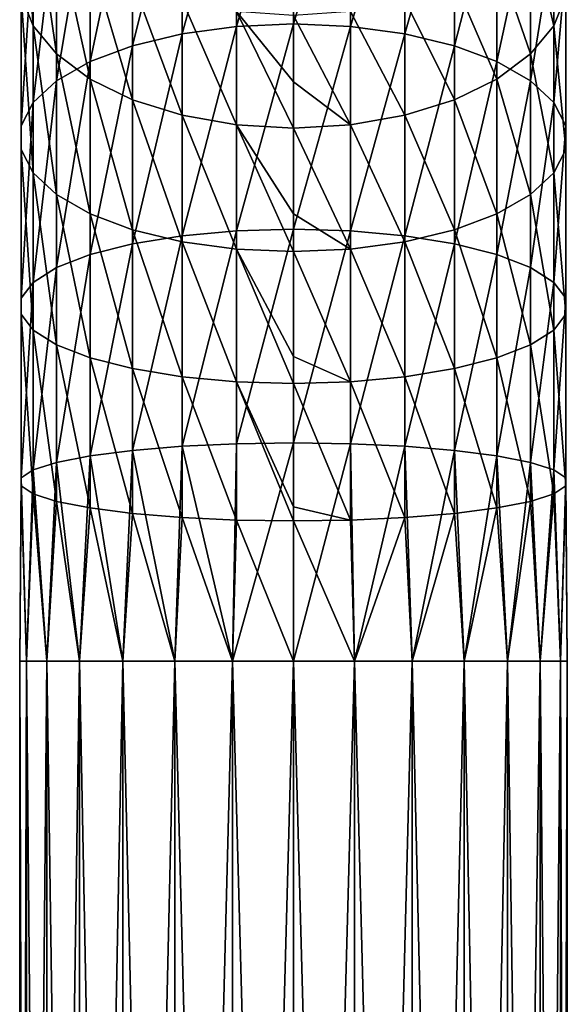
# Model space of a CAD drawing. Header units: millimetres. Extents: x -38 to 94, y -375 to 286.
# Tile 11 of 15: x -23 to 2, y 199 to 243. Entities that reach past the tile are written whole.
import ezdxf

# ---------------------------------------------------------------- set-up
doc = ezdxf.new("R2010")
doc.units = ezdxf.units.MM
doc.header["$LTSCALE"] = 26.699852
for name, color, linetype in [('37', 7, 'CONTINUOUS'), ('38', 7, 'CONTINUOUS'), ('39', 7, 'CONTINUOUS'), ('40', 7, 'CONTINUOUS')]:
    doc.layers.add(name, color=color, linetype=linetype)

msp = doc.modelspace()

# ---------------------------------------------------------------- linework, layer by layer
at = {"layer": '37', "linetype": 'CONTINUOUS'}
for points in [[(-7.718, 111.7, -12.426), (-10.5, 111.7, -12.74), (-7.718, 214.2, -12.426), (-7.718, 111.7, -12.426)], [(-7.718, 214.2, -12.426), (-10.5, 111.7, -12.74), (-10.5, 214.2, -12.74), (-7.718, 214.2, -12.426)], [(-10.5, 111.7, 12.26), (-7.718, 111.7, 11.947), (-10.5, 214.2, 12.26), (-10.5, 111.7, 12.26)], [(-10.5, 214.2, 12.26), (-7.718, 111.7, 11.947), (-7.718, 214.2, 11.947), (-10.5, 214.2, 12.26)], [(-5.076, 111.7, -11.502), (-7.718, 111.7, -12.426), (-5.076, 214.2, -11.502), (-5.076, 111.7, -11.502)], [(-5.076, 214.2, -11.502), (-7.718, 111.7, -12.426), (-7.718, 214.2, -12.426), (-5.076, 214.2, -11.502)], [(-7.718, 111.7, 11.947), (-5.076, 111.7, 11.022), (-7.718, 214.2, 11.947), (-7.718, 111.7, 11.947)], [(-7.718, 214.2, 11.947), (-5.076, 111.7, 11.022), (-5.076, 214.2, 11.022), (-7.718, 214.2, 11.947)], [(-2.706, 111.7, -10.013), (-5.076, 111.7, -11.502), (-2.706, 214.2, -10.013), (-2.706, 111.7, -10.013)], [(-2.706, 214.2, -10.013), (-5.076, 111.7, -11.502), (-5.076, 214.2, -11.502), (-2.706, 214.2, -10.013)], [(-5.076, 111.7, 11.022), (-2.706, 111.7, 9.533), (-5.076, 214.2, 11.022), (-5.076, 111.7, 11.022)], [(-5.076, 214.2, 11.022), (-2.706, 111.7, 9.533), (-2.706, 214.2, 9.533), (-5.076, 214.2, 11.022)], [(-0.727, 111.7, -8.033), (-2.706, 111.7, -10.013), (-0.727, 214.2, -8.033), (-0.727, 111.7, -8.033)], [(-0.727, 214.2, -8.033), (-2.706, 111.7, -10.013), (-2.706, 214.2, -10.013), (-0.727, 214.2, -8.033)], [(-2.706, 111.7, 9.533), (-0.727, 111.7, 7.554), (-2.706, 214.2, 9.533), (-2.706, 111.7, 9.533)], [(-2.706, 214.2, 9.533), (-0.727, 111.7, 7.554), (-0.727, 214.2, 7.554), (-2.706, 214.2, 9.533)], [(0.762, 111.7, -5.663), (-0.727, 111.7, -8.033), (0.762, 214.2, -5.663), (0.762, 111.7, -5.663)], [(0.762, 214.2, -5.663), (-0.727, 111.7, -8.033), (-0.727, 214.2, -8.033), (0.762, 214.2, -5.663)], [(-0.727, 111.7, 7.554), (0.762, 111.7, 5.184), (-0.727, 214.2, 7.554), (-0.727, 111.7, 7.554)], [(-0.727, 214.2, 7.554), (0.762, 111.7, 5.184), (0.762, 214.2, 5.184), (-0.727, 214.2, 7.554)], [(1.687, 111.7, -3.021), (0.762, 111.7, -5.663), (1.687, 214.2, -3.021), (1.687, 111.7, -3.021)], [(1.687, 214.2, -3.021), (0.762, 111.7, -5.663), (0.762, 214.2, -5.663), (1.687, 214.2, -3.021)], [(0.762, 111.7, 5.184), (1.687, 111.7, 2.542), (0.762, 214.2, 5.184), (0.762, 111.7, 5.184)], [(0.762, 214.2, 5.184), (1.687, 111.7, 2.542), (1.687, 214.2, 2.542), (0.762, 214.2, 5.184)], [(2, 111.7, -0.24), (1.687, 111.7, -3.021), (2, 214.2, -0.24), (2, 111.7, -0.24)], [(2, 214.2, -0.24), (1.687, 111.7, -3.021), (1.687, 214.2, -3.021), (2, 214.2, -0.24)], [(1.687, 111.7, 2.542), (2, 111.7, -0.24), (1.687, 214.2, 2.542), (1.687, 111.7, 2.542)], [(1.687, 214.2, 2.542), (2, 111.7, -0.24), (2, 214.2, -0.24), (1.687, 214.2, 2.542)]]:
    msp.add_3dface(points, dxfattribs=at)
at = {"layer": '38', "linetype": 'CONTINUOUS'}
for points in [[(-23, 214.2, -0.24), (-22.687, 214.2, -3.021), (-23, 111.7, -0.24), (-23, 214.2, -0.24)], [(-23, 111.7, -0.24), (-22.687, 214.2, -3.021), (-22.687, 111.7, -3.021), (-23, 111.7, -0.24)], [(-22.687, 214.2, 2.542), (-23, 214.2, -0.24), (-22.687, 111.7, 2.542), (-22.687, 214.2, 2.542)], [(-22.687, 111.7, 2.542), (-23, 214.2, -0.24), (-23, 111.7, -0.24), (-22.687, 111.7, 2.542)], [(-22.687, 214.2, -3.021), (-21.762, 214.2, -5.663), (-22.687, 111.7, -3.021), (-22.687, 214.2, -3.021)], [(-22.687, 111.7, -3.021), (-21.762, 214.2, -5.663), (-21.762, 111.7, -5.663), (-22.687, 111.7, -3.021)], [(-21.762, 214.2, 5.184), (-22.687, 214.2, 2.542), (-21.762, 111.7, 5.184), (-21.762, 214.2, 5.184)], [(-21.762, 111.7, 5.184), (-22.687, 214.2, 2.542), (-22.687, 111.7, 2.542), (-21.762, 111.7, 5.184)], [(-21.762, 214.2, -5.663), (-20.273, 214.2, -8.033), (-21.762, 111.7, -5.663), (-21.762, 214.2, -5.663)], [(-21.762, 111.7, -5.663), (-20.273, 214.2, -8.033), (-20.273, 111.7, -8.033), (-21.762, 111.7, -5.663)], [(-20.273, 214.2, 7.554), (-21.762, 214.2, 5.184), (-20.273, 111.7, 7.554), (-20.273, 214.2, 7.554)], [(-20.273, 111.7, 7.554), (-21.762, 214.2, 5.184), (-21.762, 111.7, 5.184), (-20.273, 111.7, 7.554)], [(-20.273, 214.2, -8.033), (-18.294, 214.2, -10.013), (-20.273, 111.7, -8.033), (-20.273, 214.2, -8.033)], [(-20.273, 111.7, -8.033), (-18.294, 214.2, -10.013), (-18.294, 111.7, -10.013), (-20.273, 111.7, -8.033)], [(-18.294, 214.2, 9.533), (-20.273, 214.2, 7.554), (-18.294, 111.7, 9.533), (-18.294, 214.2, 9.533)], [(-18.294, 111.7, 9.533), (-20.273, 214.2, 7.554), (-20.273, 111.7, 7.554), (-18.294, 111.7, 9.533)], [(-18.294, 214.2, -10.013), (-15.924, 214.2, -11.502), (-18.294, 111.7, -10.013), (-18.294, 214.2, -10.013)], [(-18.294, 111.7, -10.013), (-15.924, 214.2, -11.502), (-15.924, 111.7, -11.502), (-18.294, 111.7, -10.013)], [(-15.924, 214.2, 11.022), (-18.294, 214.2, 9.533), (-15.924, 111.7, 11.022), (-15.924, 214.2, 11.022)], [(-15.924, 111.7, 11.022), (-18.294, 214.2, 9.533), (-18.294, 111.7, 9.533), (-15.924, 111.7, 11.022)], [(-15.924, 214.2, -11.502), (-13.282, 214.2, -12.426), (-15.924, 111.7, -11.502), (-15.924, 214.2, -11.502)], [(-15.924, 111.7, -11.502), (-13.282, 214.2, -12.426), (-13.282, 111.7, -12.426), (-15.924, 111.7, -11.502)], [(-13.282, 214.2, 11.947), (-15.924, 214.2, 11.022), (-13.282, 111.7, 11.947), (-13.282, 214.2, 11.947)], [(-13.282, 111.7, 11.947), (-15.924, 214.2, 11.022), (-15.924, 111.7, 11.022), (-13.282, 111.7, 11.947)], [(-10.5, 214.2, -12.74), (-10.5, 111.7, -12.74), (-13.282, 111.7, -12.426), (-10.5, 214.2, -12.74)], [(-10.5, 111.7, 12.26), (-10.5, 214.2, 12.26), (-13.282, 214.2, 11.947), (-10.5, 111.7, 12.26)], [(-10.5, 111.7, 12.26), (-13.282, 214.2, 11.947), (-13.282, 111.7, 11.947), (-10.5, 111.7, 12.26)], [(-13.282, 214.2, -12.426), (-10.5, 214.2, -12.74), (-13.282, 111.7, -12.426), (-13.282, 214.2, -12.426)]]:
    msp.add_3dface(points, dxfattribs=at)
at = {"layer": '39', "linetype": 'CONTINUOUS'}
for points in [[(-7.901, 251.922, -1.382), (-10.5, 243.297, -6.406), (-10.5, 252.07, -1.611), (-7.901, 251.922, -1.382)], [(-7.901, 243.184, -6.157), (-10.5, 243.297, -6.406), (-7.901, 251.922, -1.382), (-7.901, 243.184, -6.157)], [(-5.416, 251.485, -0.702), (-7.901, 243.184, -6.157), (-7.901, 251.922, -1.382), (-5.416, 251.485, -0.702)], [(-5.416, 242.848, -5.423), (-7.901, 243.184, -6.157), (-5.416, 251.485, -0.702), (-5.416, 242.848, -5.423)], [(-3.153, 250.779, 0.396), (-5.416, 242.848, -5.423), (-5.416, 251.485, -0.702), (-3.153, 250.779, 0.396)], [(-3.153, 242.305, -4.234), (-5.416, 242.848, -5.423), (-3.153, 250.779, 0.396), (-3.153, 242.305, -4.234)], [(-1.211, 249.833, 1.867), (-3.153, 242.305, -4.234), (-3.153, 250.779, 0.396), (-1.211, 249.833, 1.867)], [(-1.211, 241.578, -2.644), (-3.153, 242.305, -4.234), (-1.211, 249.833, 1.867), (-1.211, 241.578, -2.644)], [(0.325, 248.689, 3.645), (-1.211, 241.578, -2.644), (-1.211, 249.833, 1.867), (0.325, 248.689, 3.645)], [(0.325, 247.784, 18.547), (1.388, 243.218, 12.15), (1.388, 249.348, 16.744), (0.325, 247.784, 18.547)], [(1.388, 243.218, 12.15), (1.932, 244.601, 10), (1.388, 249.348, 16.744), (1.388, 243.218, 12.15)], [(0.325, 240.699, -0.721), (-1.211, 241.578, -2.644), (0.325, 248.689, 3.645), (0.325, 240.699, -0.721)], [(1.388, 247.397, 5.653), (0.325, 240.699, -0.721), (0.325, 248.689, 3.645), (1.388, 247.397, 5.653)], [(-1.211, 246.398, 20.144), (0.325, 241.926, 14.158), (0.325, 247.784, 18.547), (-1.211, 246.398, 20.144)], [(0.325, 241.926, 14.158), (1.388, 243.218, 12.15), (0.325, 247.784, 18.547), (0.325, 241.926, 14.158)], [(1.388, 239.707, 1.45), (0.325, 240.699, -0.721), (1.388, 247.397, 5.653), (1.388, 239.707, 1.45)], [(1.932, 246.014, 7.803), (1.388, 239.707, 1.45), (1.388, 247.397, 5.653), (1.932, 246.014, 7.803)], [(-3.153, 245.253, 21.465), (-1.211, 240.783, 15.936), (-1.211, 246.398, 20.144), (-3.153, 245.253, 21.465)], [(-1.211, 240.783, 15.936), (0.325, 241.926, 14.158), (-1.211, 246.398, 20.144), (-1.211, 240.783, 15.936)], [(1.932, 238.644, 3.775), (1.388, 239.707, 1.45), (1.932, 246.014, 7.803), (1.932, 238.644, 3.775)], [(1.932, 244.601, 10), (1.932, 238.644, 3.775), (1.932, 246.014, 7.803), (1.932, 244.601, 10)], [(-5.416, 244.396, 22.452), (-3.153, 239.837, 17.407), (-3.153, 245.253, 21.465), (-5.416, 244.396, 22.452)], [(-3.153, 239.837, 17.407), (-1.211, 240.783, 15.936), (-3.153, 245.253, 21.465), (-3.153, 239.837, 17.407)], [(-7.901, 243.867, 23.062), (-5.416, 239.13, 18.505), (-5.416, 244.396, 22.452), (-7.901, 243.867, 23.062)], [(-5.416, 239.13, 18.505), (-3.153, 239.837, 17.407), (-5.416, 244.396, 22.452), (-5.416, 239.13, 18.505)], [(1.388, 243.218, 12.15), (1.932, 237.558, 6.152), (1.932, 244.601, 10), (1.388, 243.218, 12.15)], [(1.932, 237.558, 6.152), (1.932, 238.644, 3.775), (1.932, 244.601, 10), (1.932, 237.558, 6.152)], [(-10.5, 243.688, 23.268), (-7.901, 238.693, 19.185), (-7.901, 243.867, 23.062), (-10.5, 243.688, 23.268)], [(-7.901, 238.693, 19.185), (-5.416, 239.13, 18.505), (-7.901, 243.867, 23.062), (-7.901, 238.693, 19.185)], [(-10.5, 240.65, 20.854), (-7.901, 238.693, 19.185), (-10.5, 243.688, 23.268), (-10.5, 240.65, 20.854)], [(-7.901, 243.184, -6.157), (-10.5, 233.931, -9.901), (-10.5, 243.297, -6.406), (-7.901, 243.184, -6.157)], [(-7.901, 233.854, -9.639), (-10.5, 233.931, -9.901), (-7.901, 243.184, -6.157), (-7.901, 233.854, -9.639)], [(-5.416, 242.848, -5.423), (-7.901, 233.854, -9.639), (-7.901, 243.184, -6.157), (-5.416, 242.848, -5.423)], [(-5.416, 233.626, -8.865), (-7.901, 233.854, -9.639), (-5.416, 242.848, -5.423), (-5.416, 233.626, -8.865)], [(-3.153, 242.305, -4.234), (-5.416, 233.626, -8.865), (-5.416, 242.848, -5.423), (-3.153, 242.305, -4.234)], [(0.325, 241.926, 14.158), (1.388, 236.496, 8.476), (1.388, 243.218, 12.15), (0.325, 241.926, 14.158)], [(1.388, 236.496, 8.476), (1.932, 237.558, 6.152), (1.388, 243.218, 12.15), (1.388, 236.496, 8.476)], [(-3.153, 233.258, -7.611), (-5.416, 233.626, -8.865), (-3.153, 242.305, -4.234), (-3.153, 233.258, -7.611)], [(-1.211, 241.578, -2.644), (-3.153, 233.258, -7.611), (-3.153, 242.305, -4.234), (-1.211, 241.578, -2.644)], [(-1.211, 240.783, 15.936), (0.325, 235.503, 10.648), (0.325, 241.926, 14.158), (-1.211, 240.783, 15.936)], [(0.325, 235.503, 10.648), (1.388, 236.496, 8.476), (0.325, 241.926, 14.158), (0.325, 235.503, 10.648)], [(-1.211, 232.765, -5.933), (-3.153, 233.258, -7.611), (-1.211, 241.578, -2.644), (-1.211, 232.765, -5.933)], [(0.325, 240.699, -0.721), (-1.211, 232.765, -5.933), (-1.211, 241.578, -2.644), (0.325, 240.699, -0.721)], [(-10.5, 238.545, 19.414), (-7.901, 238.693, 19.185), (-10.5, 240.65, 20.854), (-10.5, 238.545, 19.414)], [(-3.153, 239.837, 17.407), (-1.211, 234.625, 12.571), (-1.211, 240.783, 15.936), (-3.153, 239.837, 17.407)], [(-1.211, 234.625, 12.571), (0.325, 235.503, 10.648), (-1.211, 240.783, 15.936), (-1.211, 234.625, 12.571)], [(0.325, 232.169, -3.905), (-1.211, 232.765, -5.933), (0.325, 240.699, -0.721), (0.325, 232.169, -3.905)], [(1.388, 239.707, 1.45), (0.325, 232.169, -3.905), (0.325, 240.699, -0.721), (1.388, 239.707, 1.45)], [(-5.416, 239.13, 18.505), (-3.153, 233.898, 14.161), (-3.153, 239.837, 17.407), (-5.416, 239.13, 18.505)], [(-3.153, 233.898, 14.161), (-1.211, 234.625, 12.571), (-3.153, 239.837, 17.407), (-3.153, 233.898, 14.161)], [(1.388, 231.496, -1.614), (0.325, 232.169, -3.905), (1.388, 239.707, 1.45), (1.388, 231.496, -1.614)], [(1.932, 238.644, 3.775), (1.388, 231.496, -1.614), (1.388, 239.707, 1.45), (1.932, 238.644, 3.775)], [(-7.901, 238.693, 19.185), (-5.416, 233.355, 15.349), (-5.416, 239.13, 18.505), (-7.901, 238.693, 19.185)], [(-5.416, 233.355, 15.349), (-3.153, 233.898, 14.161), (-5.416, 239.13, 18.505), (-5.416, 233.355, 15.349)], [(-10.5, 238.545, 19.414), (-7.901, 233.019, 16.084), (-7.901, 238.693, 19.185), (-10.5, 238.545, 19.414)], [(-10.5, 234.63, 17.165), (-7.901, 233.019, 16.084), (-10.5, 238.545, 19.414), (-10.5, 234.63, 17.165)], [(-7.901, 233.019, 16.084), (-5.416, 233.355, 15.349), (-7.901, 238.693, 19.185), (-7.901, 233.019, 16.084)], [(1.932, 230.776, 0.838), (1.388, 231.496, -1.614), (1.932, 238.644, 3.775), (1.932, 230.776, 0.838)], [(1.932, 237.558, 6.152), (1.932, 230.776, 0.838), (1.932, 238.644, 3.775), (1.932, 237.558, 6.152)], [(1.388, 236.496, 8.476), (1.932, 230.039, 3.345), (1.932, 237.558, 6.152), (1.388, 236.496, 8.476)], [(1.932, 230.039, 3.345), (1.932, 230.776, 0.838), (1.932, 237.558, 6.152), (1.932, 230.039, 3.345)], [(0.325, 235.503, 10.648), (1.388, 229.319, 5.798), (1.388, 236.496, 8.476), (0.325, 235.503, 10.648)], [(1.388, 229.319, 5.798), (1.932, 230.039, 3.345), (1.388, 236.496, 8.476), (1.388, 229.319, 5.798)], [(-1.211, 234.625, 12.571), (0.325, 228.646, 8.088), (0.325, 235.503, 10.648), (-1.211, 234.625, 12.571)], [(0.325, 228.646, 8.088), (1.388, 229.319, 5.798), (0.325, 235.503, 10.648), (0.325, 228.646, 8.088)], [(-10.5, 232.905, 16.332), (-7.901, 233.019, 16.084), (-10.5, 234.63, 17.165), (-10.5, 232.905, 16.332)], [(-3.153, 233.898, 14.161), (-1.211, 228.05, 10.117), (-1.211, 234.625, 12.571), (-3.153, 233.898, 14.161)], [(-1.211, 228.05, 10.117), (0.325, 228.646, 8.088), (-1.211, 234.625, 12.571), (-1.211, 228.05, 10.117)], [(-7.901, 233.854, -9.639), (-10.5, 224.162, -12.027), (-10.5, 233.931, -9.901), (-7.901, 233.854, -9.639)], [(-7.901, 224.123, -11.757), (-10.5, 224.162, -12.027), (-7.901, 233.854, -9.639), (-7.901, 224.123, -11.757)], [(-5.416, 233.626, -8.865), (-7.901, 224.123, -11.757), (-7.901, 233.854, -9.639), (-5.416, 233.626, -8.865)], [(-5.416, 233.355, 15.349), (-3.153, 227.557, 11.794), (-3.153, 233.898, 14.161), (-5.416, 233.355, 15.349)], [(-3.153, 227.557, 11.794), (-1.211, 228.05, 10.117), (-3.153, 233.898, 14.161), (-3.153, 227.557, 11.794)], [(-5.416, 224.008, -10.958), (-7.901, 224.123, -11.757), (-5.416, 233.626, -8.865), (-5.416, 224.008, -10.958)], [(-3.153, 233.258, -7.611), (-5.416, 224.008, -10.958), (-5.416, 233.626, -8.865), (-3.153, 233.258, -7.611)], [(-10.5, 232.905, 16.332), (-7.901, 226.961, 13.823), (-7.901, 233.019, 16.084), (-10.5, 232.905, 16.332)], [(-7.901, 233.019, 16.084), (-5.416, 227.189, 13.048), (-5.416, 233.355, 15.349), (-7.901, 233.019, 16.084)], [(-7.901, 226.961, 13.823), (-5.416, 227.189, 13.048), (-7.901, 233.019, 16.084), (-7.901, 226.961, 13.823)], [(-5.416, 227.189, 13.048), (-3.153, 227.557, 11.794), (-5.416, 233.355, 15.349), (-5.416, 227.189, 13.048)], [(-3.153, 223.822, -9.664), (-5.416, 224.008, -10.958), (-3.153, 233.258, -7.611), (-3.153, 223.822, -9.664)], [(-1.211, 232.765, -5.933), (-3.153, 223.822, -9.664), (-3.153, 233.258, -7.611), (-1.211, 232.765, -5.933)], [(-10.5, 228.106, 14.463), (-7.901, 226.961, 13.823), (-10.5, 232.905, 16.332), (-10.5, 228.106, 14.463)], [(-1.211, 223.573, -7.933), (-3.153, 223.822, -9.664), (-1.211, 232.765, -5.933), (-1.211, 223.573, -7.933)], [(0.325, 232.169, -3.905), (-1.211, 223.573, -7.933), (-1.211, 232.765, -5.933), (0.325, 232.169, -3.905)], [(0.325, 223.273, -5.841), (-1.211, 223.573, -7.933), (0.325, 232.169, -3.905), (0.325, 223.273, -5.841)], [(1.388, 231.496, -1.614), (0.325, 223.273, -5.841), (0.325, 232.169, -3.905), (1.388, 231.496, -1.614)], [(1.388, 222.933, -3.478), (0.325, 223.273, -5.841), (1.388, 231.496, -1.614), (1.388, 222.933, -3.478)], [(1.932, 230.776, 0.838), (1.388, 222.933, -3.478), (1.388, 231.496, -1.614), (1.932, 230.776, 0.838)], [(1.932, 222.569, -0.948), (1.388, 222.933, -3.478), (1.932, 230.776, 0.838), (1.932, 222.569, -0.948)], [(1.932, 230.039, 3.345), (1.932, 222.569, -0.948), (1.932, 230.776, 0.838), (1.932, 230.039, 3.345)], [(1.388, 229.319, 5.798), (1.932, 222.197, 1.639), (1.932, 230.039, 3.345), (1.388, 229.319, 5.798)], [(1.932, 222.197, 1.639), (1.932, 222.569, -0.948), (1.932, 230.039, 3.345), (1.932, 222.197, 1.639)], [(0.325, 228.646, 8.088), (1.388, 221.833, 4.169), (1.388, 229.319, 5.798), (0.325, 228.646, 8.088)], [(1.388, 221.833, 4.169), (1.932, 222.197, 1.639), (1.388, 229.319, 5.798), (1.388, 221.833, 4.169)], [(-1.211, 228.05, 10.117), (0.325, 221.494, 6.532), (0.325, 228.646, 8.088), (-1.211, 228.05, 10.117)], [(0.325, 221.494, 6.532), (1.388, 221.833, 4.169), (0.325, 228.646, 8.088), (0.325, 221.494, 6.532)], [(-10.5, 226.884, 14.085), (-7.901, 226.961, 13.823), (-10.5, 228.106, 14.463), (-10.5, 226.884, 14.085)], [(-3.153, 227.557, 11.794), (-1.211, 221.193, 8.625), (-1.211, 228.05, 10.117), (-3.153, 227.557, 11.794)], [(-1.211, 221.193, 8.625), (0.325, 221.494, 6.532), (-1.211, 228.05, 10.117), (-1.211, 221.193, 8.625)], [(-5.416, 227.189, 13.048), (-3.153, 220.944, 10.355), (-3.153, 227.557, 11.794), (-5.416, 227.189, 13.048)], [(-3.153, 220.944, 10.355), (-1.211, 221.193, 8.625), (-3.153, 227.557, 11.794), (-3.153, 220.944, 10.355)], [(-7.901, 226.961, 13.823), (-5.416, 220.758, 11.649), (-5.416, 227.189, 13.048), (-7.901, 226.961, 13.823)], [(-5.416, 220.758, 11.649), (-3.153, 220.944, 10.355), (-5.416, 227.189, 13.048), (-5.416, 220.758, 11.649)], [(-10.5, 226.884, 14.085), (-7.901, 220.643, 12.448), (-7.901, 226.961, 13.823), (-10.5, 226.884, 14.085)], [(-10.5, 221.24, 12.814), (-7.901, 220.643, 12.448), (-10.5, 226.884, 14.085), (-10.5, 221.24, 12.814)], [(-7.901, 220.643, 12.448), (-5.416, 220.758, 11.649), (-7.901, 226.961, 13.823), (-7.901, 220.643, 12.448)], [(-7.901, 224.123, -11.757), (-10.5, 214.2, -12.74), (-10.5, 224.162, -12.027), (-7.901, 224.123, -11.757)], [(-7.718, 214.2, -12.426), (-10.5, 214.2, -12.74), (-7.901, 224.123, -11.757), (-7.718, 214.2, -12.426)], [(-5.416, 224.008, -10.958), (-7.718, 214.2, -12.426), (-7.901, 224.123, -11.757), (-5.416, 224.008, -10.958)], [(-5.076, 214.2, -11.502), (-7.718, 214.2, -12.426), (-5.416, 224.008, -10.958), (-5.076, 214.2, -11.502)], [(-3.153, 223.822, -9.664), (-5.076, 214.2, -11.502), (-5.416, 224.008, -10.958), (-3.153, 223.822, -9.664)], [(-2.706, 214.2, -10.013), (-5.076, 214.2, -11.502), (-3.153, 223.822, -9.664), (-2.706, 214.2, -10.013)], [(-1.211, 223.573, -7.933), (-2.706, 214.2, -10.013), (-3.153, 223.822, -9.664), (-1.211, 223.573, -7.933)], [(-0.727, 214.2, -8.033), (-2.706, 214.2, -10.013), (-1.211, 223.573, -7.933), (-0.727, 214.2, -8.033)], [(0.325, 223.273, -5.841), (-0.727, 214.2, -8.033), (-1.211, 223.573, -7.933), (0.325, 223.273, -5.841)], [(0.762, 214.2, -5.663), (-0.727, 214.2, -8.033), (0.325, 223.273, -5.841), (0.762, 214.2, -5.663)], [(1.388, 222.933, -3.478), (0.762, 214.2, -5.663), (0.325, 223.273, -5.841), (1.388, 222.933, -3.478)], [(1.687, 214.2, -3.021), (0.762, 214.2, -5.663), (1.388, 222.933, -3.478), (1.687, 214.2, -3.021)], [(1.932, 222.569, -0.948), (1.687, 214.2, -3.021), (1.388, 222.933, -3.478), (1.932, 222.569, -0.948)], [(1.388, 221.833, 4.169), (1.687, 214.2, 2.542), (1.932, 222.197, 1.639), (1.388, 221.833, 4.169)], [(2, 214.2, -0.24), (1.687, 214.2, -3.021), (1.932, 222.569, -0.948), (2, 214.2, -0.24)], [(1.687, 214.2, 2.542), (2, 214.2, -0.24), (1.932, 222.197, 1.639), (1.687, 214.2, 2.542)], [(1.932, 222.197, 1.639), (2, 214.2, -0.24), (1.932, 222.569, -0.948), (1.932, 222.197, 1.639)], [(0.325, 221.494, 6.532), (0.762, 214.2, 5.184), (1.388, 221.833, 4.169), (0.325, 221.494, 6.532)], [(0.762, 214.2, 5.184), (1.687, 214.2, 2.542), (1.388, 221.833, 4.169), (0.762, 214.2, 5.184)], [(-1.211, 221.193, 8.625), (-0.727, 214.2, 7.554), (0.325, 221.494, 6.532), (-1.211, 221.193, 8.625)], [(-0.727, 214.2, 7.554), (0.762, 214.2, 5.184), (0.325, 221.494, 6.532), (-0.727, 214.2, 7.554)], [(-10.5, 220.604, 12.718), (-7.901, 220.643, 12.448), (-10.5, 221.24, 12.814), (-10.5, 220.604, 12.718)], [(-5.416, 220.758, 11.649), (-5.076, 214.2, 11.022), (-3.153, 220.944, 10.355), (-5.416, 220.758, 11.649)], [(-5.076, 214.2, 11.022), (-2.706, 214.2, 9.533), (-3.153, 220.944, 10.355), (-5.076, 214.2, 11.022)], [(-3.153, 220.944, 10.355), (-2.706, 214.2, 9.533), (-1.211, 221.193, 8.625), (-3.153, 220.944, 10.355)], [(-2.706, 214.2, 9.533), (-0.727, 214.2, 7.554), (-1.211, 221.193, 8.625), (-2.706, 214.2, 9.533)], [(-10.5, 220.604, 12.718), (-7.718, 214.2, 11.947), (-7.901, 220.643, 12.448), (-10.5, 220.604, 12.718)], [(-10.5, 214.2, 12.26), (-7.718, 214.2, 11.947), (-10.5, 220.604, 12.718), (-10.5, 214.2, 12.26)], [(-7.901, 220.643, 12.448), (-7.718, 214.2, 11.947), (-5.416, 220.758, 11.649), (-7.901, 220.643, 12.448)], [(-7.718, 214.2, 11.947), (-5.076, 214.2, 11.022), (-5.416, 220.758, 11.649), (-7.718, 214.2, 11.947)]]:
    msp.add_3dface(points, dxfattribs=at)
at = {"layer": '40', "linetype": 'CONTINUOUS'}
for points in [[(-13.099, 243.184, -6.157), (-15.584, 242.848, -5.423), (-13.099, 251.922, -1.382), (-13.099, 243.184, -6.157)], [(-13.099, 251.922, -1.382), (-15.584, 242.848, -5.423), (-15.584, 251.485, -0.702), (-13.099, 251.922, -1.382)], [(-10.5, 252.07, -1.611), (-10.5, 243.297, -6.406), (-13.099, 243.184, -6.157), (-10.5, 252.07, -1.611)], [(-10.5, 252.07, -1.611), (-13.099, 243.184, -6.157), (-13.099, 251.922, -1.382), (-10.5, 252.07, -1.611)], [(-15.584, 242.848, -5.423), (-17.847, 242.305, -4.234), (-15.584, 251.485, -0.702), (-15.584, 242.848, -5.423)], [(-15.584, 251.485, -0.702), (-17.847, 242.305, -4.234), (-17.847, 250.779, 0.396), (-15.584, 251.485, -0.702)], [(-22.932, 244.601, 10), (-22.388, 243.218, 12.15), (-22.932, 251.023, 14.813), (-22.932, 244.601, 10)], [(-22.932, 251.023, 14.813), (-22.388, 243.218, 12.15), (-22.388, 249.348, 16.744), (-22.932, 251.023, 14.813)], [(-17.847, 242.305, -4.234), (-19.789, 241.578, -2.644), (-17.847, 250.779, 0.396), (-17.847, 242.305, -4.234)], [(-17.847, 250.779, 0.396), (-19.789, 241.578, -2.644), (-19.789, 249.833, 1.867), (-17.847, 250.779, 0.396)], [(-19.789, 241.578, -2.644), (-21.325, 240.699, -0.721), (-19.789, 249.833, 1.867), (-19.789, 241.578, -2.644)], [(-19.789, 249.833, 1.867), (-21.325, 240.699, -0.721), (-21.325, 248.689, 3.645), (-19.789, 249.833, 1.867)], [(-22.388, 243.218, 12.15), (-21.325, 241.926, 14.158), (-22.388, 249.348, 16.744), (-22.388, 243.218, 12.15)], [(-22.388, 249.348, 16.744), (-21.325, 241.926, 14.158), (-21.325, 247.784, 18.547), (-22.388, 249.348, 16.744)], [(-21.325, 240.699, -0.721), (-22.388, 239.707, 1.45), (-21.325, 248.689, 3.645), (-21.325, 240.699, -0.721)], [(-21.325, 248.689, 3.645), (-22.388, 239.707, 1.45), (-22.388, 247.397, 5.653), (-21.325, 248.689, 3.645)], [(-21.325, 241.926, 14.158), (-19.789, 240.783, 15.936), (-21.325, 247.784, 18.547), (-21.325, 241.926, 14.158)], [(-21.325, 247.784, 18.547), (-19.789, 240.783, 15.936), (-19.789, 246.398, 20.144), (-21.325, 247.784, 18.547)], [(-22.388, 239.707, 1.45), (-22.932, 238.644, 3.775), (-22.388, 247.397, 5.653), (-22.388, 239.707, 1.45)], [(-22.388, 247.397, 5.653), (-22.932, 238.644, 3.775), (-22.932, 246.014, 7.803), (-22.388, 247.397, 5.653)], [(-22.932, 238.644, 3.775), (-22.932, 237.558, 6.152), (-22.932, 246.014, 7.803), (-22.932, 238.644, 3.775)], [(-22.932, 246.014, 7.803), (-22.932, 237.558, 6.152), (-22.932, 244.601, 10), (-22.932, 246.014, 7.803)], [(-19.789, 240.783, 15.936), (-17.847, 239.837, 17.407), (-19.789, 246.398, 20.144), (-19.789, 240.783, 15.936)], [(-19.789, 246.398, 20.144), (-17.847, 239.837, 17.407), (-17.847, 245.253, 21.465), (-19.789, 246.398, 20.144)], [(-17.847, 239.837, 17.407), (-15.584, 239.13, 18.505), (-17.847, 245.253, 21.465), (-17.847, 239.837, 17.407)], [(-17.847, 245.253, 21.465), (-15.584, 239.13, 18.505), (-15.584, 244.396, 22.452), (-17.847, 245.253, 21.465)], [(-22.932, 237.558, 6.152), (-22.388, 236.496, 8.476), (-22.932, 244.601, 10), (-22.932, 237.558, 6.152)], [(-22.932, 244.601, 10), (-22.388, 236.496, 8.476), (-22.388, 243.218, 12.15), (-22.932, 244.601, 10)], [(-15.584, 239.13, 18.505), (-13.099, 238.693, 19.185), (-15.584, 244.396, 22.452), (-15.584, 239.13, 18.505)], [(-15.584, 244.396, 22.452), (-13.099, 238.693, 19.185), (-13.099, 243.867, 23.062), (-15.584, 244.396, 22.452)], [(-10.5, 238.545, 19.414), (-10.5, 240.65, 20.854), (-13.099, 243.867, 23.062), (-10.5, 238.545, 19.414)], [(-13.099, 238.693, 19.185), (-10.5, 238.545, 19.414), (-13.099, 243.867, 23.062), (-13.099, 238.693, 19.185)], [(-10.5, 240.65, 20.854), (-10.5, 243.688, 23.268), (-13.099, 243.867, 23.062), (-10.5, 240.65, 20.854)], [(-10.5, 243.297, -6.406), (-10.5, 233.931, -9.901), (-13.099, 233.854, -9.639), (-10.5, 243.297, -6.406)], [(-10.5, 243.297, -6.406), (-13.099, 233.854, -9.639), (-13.099, 243.184, -6.157), (-10.5, 243.297, -6.406)], [(-22.388, 236.496, 8.476), (-21.325, 235.503, 10.648), (-22.388, 243.218, 12.15), (-22.388, 236.496, 8.476)], [(-22.388, 243.218, 12.15), (-21.325, 235.503, 10.648), (-21.325, 241.926, 14.158), (-22.388, 243.218, 12.15)], [(-15.584, 233.626, -8.865), (-17.847, 233.258, -7.611), (-15.584, 242.848, -5.423), (-15.584, 233.626, -8.865)], [(-15.584, 242.848, -5.423), (-17.847, 233.258, -7.611), (-17.847, 242.305, -4.234), (-15.584, 242.848, -5.423)], [(-13.099, 233.854, -9.639), (-15.584, 233.626, -8.865), (-13.099, 243.184, -6.157), (-13.099, 233.854, -9.639)], [(-13.099, 243.184, -6.157), (-15.584, 233.626, -8.865), (-15.584, 242.848, -5.423), (-13.099, 243.184, -6.157)], [(-21.325, 235.503, 10.648), (-19.789, 234.625, 12.571), (-21.325, 241.926, 14.158), (-21.325, 235.503, 10.648)], [(-21.325, 241.926, 14.158), (-19.789, 234.625, 12.571), (-19.789, 240.783, 15.936), (-21.325, 241.926, 14.158)], [(-17.847, 233.258, -7.611), (-19.789, 232.765, -5.933), (-17.847, 242.305, -4.234), (-17.847, 233.258, -7.611)], [(-17.847, 242.305, -4.234), (-19.789, 232.765, -5.933), (-19.789, 241.578, -2.644), (-17.847, 242.305, -4.234)], [(-19.789, 232.765, -5.933), (-21.325, 232.169, -3.905), (-19.789, 241.578, -2.644), (-19.789, 232.765, -5.933)], [(-19.789, 241.578, -2.644), (-21.325, 232.169, -3.905), (-21.325, 240.699, -0.721), (-19.789, 241.578, -2.644)], [(-21.325, 232.169, -3.905), (-22.388, 231.496, -1.614), (-21.325, 240.699, -0.721), (-21.325, 232.169, -3.905)], [(-21.325, 240.699, -0.721), (-22.388, 231.496, -1.614), (-22.388, 239.707, 1.45), (-21.325, 240.699, -0.721)], [(-19.789, 234.625, 12.571), (-17.847, 233.898, 14.161), (-19.789, 240.783, 15.936), (-19.789, 234.625, 12.571)], [(-19.789, 240.783, 15.936), (-17.847, 233.898, 14.161), (-17.847, 239.837, 17.407), (-19.789, 240.783, 15.936)], [(-22.388, 231.496, -1.614), (-22.932, 230.776, 0.838), (-22.388, 239.707, 1.45), (-22.388, 231.496, -1.614)], [(-22.388, 239.707, 1.45), (-22.932, 230.776, 0.838), (-22.932, 238.644, 3.775), (-22.388, 239.707, 1.45)], [(-17.847, 233.898, 14.161), (-15.584, 233.355, 15.349), (-17.847, 239.837, 17.407), (-17.847, 233.898, 14.161)], [(-17.847, 239.837, 17.407), (-15.584, 233.355, 15.349), (-15.584, 239.13, 18.505), (-17.847, 239.837, 17.407)], [(-15.584, 233.355, 15.349), (-13.099, 233.019, 16.084), (-15.584, 239.13, 18.505), (-15.584, 233.355, 15.349)], [(-15.584, 239.13, 18.505), (-13.099, 233.019, 16.084), (-13.099, 238.693, 19.185), (-15.584, 239.13, 18.505)], [(-22.932, 230.776, 0.838), (-22.932, 230.039, 3.345), (-22.932, 238.644, 3.775), (-22.932, 230.776, 0.838)], [(-22.932, 238.644, 3.775), (-22.932, 230.039, 3.345), (-22.932, 237.558, 6.152), (-22.932, 238.644, 3.775)], [(-10.5, 232.905, 16.332), (-10.5, 234.63, 17.165), (-13.099, 238.693, 19.185), (-10.5, 232.905, 16.332)], [(-13.099, 233.019, 16.084), (-10.5, 232.905, 16.332), (-13.099, 238.693, 19.185), (-13.099, 233.019, 16.084)], [(-10.5, 234.63, 17.165), (-10.5, 238.545, 19.414), (-13.099, 238.693, 19.185), (-10.5, 234.63, 17.165)], [(-22.932, 230.039, 3.345), (-22.388, 229.319, 5.798), (-22.932, 237.558, 6.152), (-22.932, 230.039, 3.345)], [(-22.932, 237.558, 6.152), (-22.388, 229.319, 5.798), (-22.388, 236.496, 8.476), (-22.932, 237.558, 6.152)], [(-22.388, 229.319, 5.798), (-21.325, 228.646, 8.088), (-22.388, 236.496, 8.476), (-22.388, 229.319, 5.798)], [(-22.388, 236.496, 8.476), (-21.325, 228.646, 8.088), (-21.325, 235.503, 10.648), (-22.388, 236.496, 8.476)], [(-21.325, 228.646, 8.088), (-19.789, 228.05, 10.117), (-21.325, 235.503, 10.648), (-21.325, 228.646, 8.088)], [(-21.325, 235.503, 10.648), (-19.789, 228.05, 10.117), (-19.789, 234.625, 12.571), (-21.325, 235.503, 10.648)], [(-19.789, 228.05, 10.117), (-17.847, 227.557, 11.794), (-19.789, 234.625, 12.571), (-19.789, 228.05, 10.117)], [(-19.789, 234.625, 12.571), (-17.847, 227.557, 11.794), (-17.847, 233.898, 14.161), (-19.789, 234.625, 12.571)], [(-17.847, 227.557, 11.794), (-15.584, 227.189, 13.048), (-17.847, 233.898, 14.161), (-17.847, 227.557, 11.794)], [(-17.847, 233.898, 14.161), (-15.584, 227.189, 13.048), (-15.584, 233.355, 15.349), (-17.847, 233.898, 14.161)], [(-13.099, 224.123, -11.757), (-15.584, 224.008, -10.958), (-13.099, 233.854, -9.639), (-13.099, 224.123, -11.757)], [(-13.099, 233.854, -9.639), (-15.584, 224.008, -10.958), (-15.584, 233.626, -8.865), (-13.099, 233.854, -9.639)], [(-10.5, 233.931, -9.901), (-10.5, 224.162, -12.027), (-13.099, 224.123, -11.757), (-10.5, 233.931, -9.901)], [(-10.5, 233.931, -9.901), (-13.099, 224.123, -11.757), (-13.099, 233.854, -9.639), (-10.5, 233.931, -9.901)], [(-15.584, 224.008, -10.958), (-17.847, 223.822, -9.664), (-15.584, 233.626, -8.865), (-15.584, 224.008, -10.958)], [(-15.584, 233.626, -8.865), (-17.847, 223.822, -9.664), (-17.847, 233.258, -7.611), (-15.584, 233.626, -8.865)], [(-17.847, 223.822, -9.664), (-19.789, 223.573, -7.933), (-17.847, 233.258, -7.611), (-17.847, 223.822, -9.664)], [(-17.847, 233.258, -7.611), (-19.789, 223.573, -7.933), (-19.789, 232.765, -5.933), (-17.847, 233.258, -7.611)], [(-15.584, 227.189, 13.048), (-13.099, 226.961, 13.823), (-15.584, 233.355, 15.349), (-15.584, 227.189, 13.048)], [(-15.584, 233.355, 15.349), (-13.099, 226.961, 13.823), (-13.099, 233.019, 16.084), (-15.584, 233.355, 15.349)], [(-10.5, 226.884, 14.085), (-10.5, 228.106, 14.463), (-13.099, 233.019, 16.084), (-10.5, 226.884, 14.085)], [(-13.099, 226.961, 13.823), (-10.5, 226.884, 14.085), (-13.099, 233.019, 16.084), (-13.099, 226.961, 13.823)], [(-10.5, 228.106, 14.463), (-10.5, 232.905, 16.332), (-13.099, 233.019, 16.084), (-10.5, 228.106, 14.463)], [(-19.789, 223.573, -7.933), (-21.325, 223.273, -5.841), (-19.789, 232.765, -5.933), (-19.789, 223.573, -7.933)], [(-19.789, 232.765, -5.933), (-21.325, 223.273, -5.841), (-21.325, 232.169, -3.905), (-19.789, 232.765, -5.933)], [(-21.325, 223.273, -5.841), (-22.388, 222.933, -3.478), (-21.325, 232.169, -3.905), (-21.325, 223.273, -5.841)], [(-21.325, 232.169, -3.905), (-22.388, 222.933, -3.478), (-22.388, 231.496, -1.614), (-21.325, 232.169, -3.905)], [(-22.388, 222.933, -3.478), (-22.932, 222.569, -0.948), (-22.388, 231.496, -1.614), (-22.388, 222.933, -3.478)], [(-22.388, 231.496, -1.614), (-22.932, 222.569, -0.948), (-22.932, 230.776, 0.838), (-22.388, 231.496, -1.614)], [(-22.932, 222.569, -0.948), (-22.932, 222.197, 1.639), (-22.932, 230.776, 0.838), (-22.932, 222.569, -0.948)], [(-22.932, 230.776, 0.838), (-22.932, 222.197, 1.639), (-22.932, 230.039, 3.345), (-22.932, 230.776, 0.838)], [(-22.932, 222.197, 1.639), (-22.388, 221.833, 4.169), (-22.932, 230.039, 3.345), (-22.932, 222.197, 1.639)], [(-22.932, 230.039, 3.345), (-22.388, 221.833, 4.169), (-22.388, 229.319, 5.798), (-22.932, 230.039, 3.345)], [(-22.388, 221.833, 4.169), (-21.325, 221.494, 6.532), (-22.388, 229.319, 5.798), (-22.388, 221.833, 4.169)], [(-22.388, 229.319, 5.798), (-21.325, 221.494, 6.532), (-21.325, 228.646, 8.088), (-22.388, 229.319, 5.798)], [(-21.325, 221.494, 6.532), (-19.789, 221.193, 8.625), (-21.325, 228.646, 8.088), (-21.325, 221.494, 6.532)], [(-21.325, 228.646, 8.088), (-19.789, 221.193, 8.625), (-19.789, 228.05, 10.117), (-21.325, 228.646, 8.088)], [(-19.789, 221.193, 8.625), (-17.847, 220.944, 10.355), (-19.789, 228.05, 10.117), (-19.789, 221.193, 8.625)], [(-19.789, 228.05, 10.117), (-17.847, 220.944, 10.355), (-17.847, 227.557, 11.794), (-19.789, 228.05, 10.117)], [(-17.847, 220.944, 10.355), (-15.584, 220.758, 11.649), (-17.847, 227.557, 11.794), (-17.847, 220.944, 10.355)], [(-17.847, 227.557, 11.794), (-15.584, 220.758, 11.649), (-15.584, 227.189, 13.048), (-17.847, 227.557, 11.794)], [(-15.584, 220.758, 11.649), (-13.099, 220.643, 12.448), (-15.584, 227.189, 13.048), (-15.584, 220.758, 11.649)], [(-15.584, 227.189, 13.048), (-13.099, 220.643, 12.448), (-13.099, 226.961, 13.823), (-15.584, 227.189, 13.048)], [(-10.5, 220.604, 12.718), (-10.5, 221.24, 12.814), (-13.099, 226.961, 13.823), (-10.5, 220.604, 12.718)], [(-13.099, 220.643, 12.448), (-10.5, 220.604, 12.718), (-13.099, 226.961, 13.823), (-13.099, 220.643, 12.448)], [(-10.5, 221.24, 12.814), (-10.5, 226.884, 14.085), (-13.099, 226.961, 13.823), (-10.5, 221.24, 12.814)], [(-15.584, 224.008, -10.958), (-15.924, 214.2, -11.502), (-17.847, 223.822, -9.664), (-15.584, 224.008, -10.958)], [(-13.282, 214.2, -12.426), (-15.924, 214.2, -11.502), (-15.584, 224.008, -10.958), (-13.282, 214.2, -12.426)], [(-13.099, 224.123, -11.757), (-13.282, 214.2, -12.426), (-15.584, 224.008, -10.958), (-13.099, 224.123, -11.757)], [(-10.5, 214.2, -12.74), (-13.282, 214.2, -12.426), (-10.5, 224.162, -12.027), (-10.5, 214.2, -12.74)], [(-10.5, 224.162, -12.027), (-13.282, 214.2, -12.426), (-13.099, 224.123, -11.757), (-10.5, 224.162, -12.027)], [(-19.789, 223.573, -7.933), (-20.273, 214.2, -8.033), (-21.325, 223.273, -5.841), (-19.789, 223.573, -7.933)], [(-18.294, 214.2, -10.013), (-20.273, 214.2, -8.033), (-19.789, 223.573, -7.933), (-18.294, 214.2, -10.013)], [(-17.847, 223.822, -9.664), (-18.294, 214.2, -10.013), (-19.789, 223.573, -7.933), (-17.847, 223.822, -9.664)], [(-15.924, 214.2, -11.502), (-18.294, 214.2, -10.013), (-17.847, 223.822, -9.664), (-15.924, 214.2, -11.502)], [(-21.325, 223.273, -5.841), (-21.762, 214.2, -5.663), (-22.388, 222.933, -3.478), (-21.325, 223.273, -5.841)], [(-20.273, 214.2, -8.033), (-21.762, 214.2, -5.663), (-21.325, 223.273, -5.841), (-20.273, 214.2, -8.033)], [(-22.388, 222.933, -3.478), (-22.687, 214.2, -3.021), (-22.932, 222.569, -0.948), (-22.388, 222.933, -3.478)], [(-21.762, 214.2, -5.663), (-22.687, 214.2, -3.021), (-22.388, 222.933, -3.478), (-21.762, 214.2, -5.663)], [(-22.687, 214.2, -3.021), (-23, 214.2, -0.24), (-22.932, 222.569, -0.948), (-22.687, 214.2, -3.021)], [(-22.932, 222.569, -0.948), (-23, 214.2, -0.24), (-22.932, 222.197, 1.639), (-22.932, 222.569, -0.948)], [(-23, 214.2, -0.24), (-22.687, 214.2, 2.542), (-22.932, 222.197, 1.639), (-23, 214.2, -0.24)], [(-22.932, 222.197, 1.639), (-22.687, 214.2, 2.542), (-22.388, 221.833, 4.169), (-22.932, 222.197, 1.639)], [(-22.687, 214.2, 2.542), (-21.762, 214.2, 5.184), (-22.388, 221.833, 4.169), (-22.687, 214.2, 2.542)], [(-22.388, 221.833, 4.169), (-21.762, 214.2, 5.184), (-21.325, 221.494, 6.532), (-22.388, 221.833, 4.169)], [(-21.762, 214.2, 5.184), (-20.273, 214.2, 7.554), (-21.325, 221.494, 6.532), (-21.762, 214.2, 5.184)], [(-21.325, 221.494, 6.532), (-20.273, 214.2, 7.554), (-19.789, 221.193, 8.625), (-21.325, 221.494, 6.532)], [(-20.273, 214.2, 7.554), (-18.294, 214.2, 9.533), (-19.789, 221.193, 8.625), (-20.273, 214.2, 7.554)], [(-19.789, 221.193, 8.625), (-18.294, 214.2, 9.533), (-17.847, 220.944, 10.355), (-19.789, 221.193, 8.625)], [(-18.294, 214.2, 9.533), (-15.924, 214.2, 11.022), (-17.847, 220.944, 10.355), (-18.294, 214.2, 9.533)], [(-17.847, 220.944, 10.355), (-15.924, 214.2, 11.022), (-15.584, 220.758, 11.649), (-17.847, 220.944, 10.355)], [(-15.924, 214.2, 11.022), (-13.282, 214.2, 11.947), (-15.584, 220.758, 11.649), (-15.924, 214.2, 11.022)], [(-15.584, 220.758, 11.649), (-13.282, 214.2, 11.947), (-13.099, 220.643, 12.448), (-15.584, 220.758, 11.649)], [(-13.282, 214.2, 11.947), (-10.5, 214.2, 12.26), (-13.099, 220.643, 12.448), (-13.282, 214.2, 11.947)], [(-10.5, 214.2, 12.26), (-10.5, 220.604, 12.718), (-13.099, 220.643, 12.448), (-10.5, 214.2, 12.26)]]:
    msp.add_3dface(points, dxfattribs=at)

doc.saveas('drawing.dxf')
